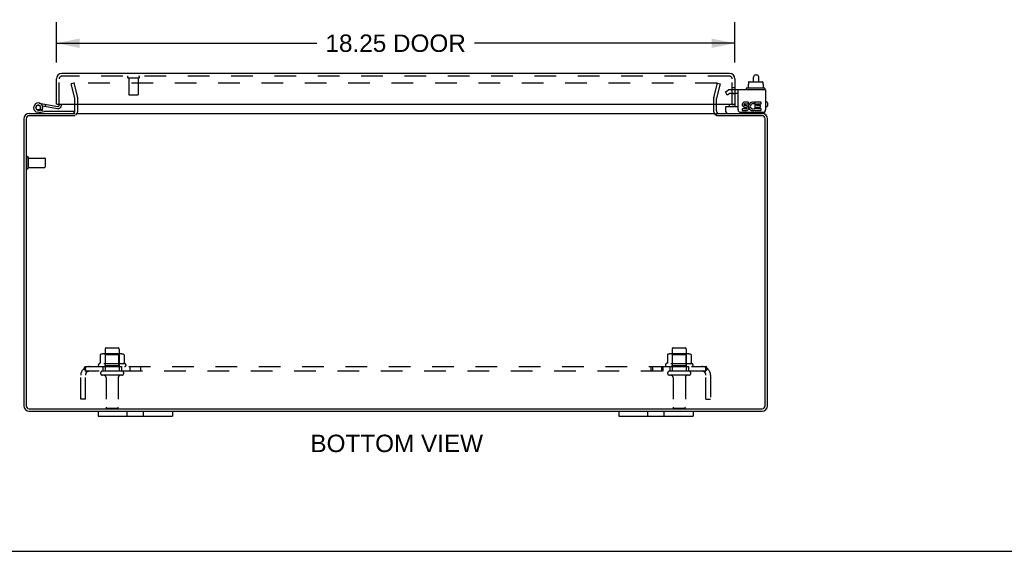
# Model space of a CAD drawing. Header units: inches. Extents: x 0 to 106, y 0 to 69.
# Tile 2 of 5: x 27 to 53, y 0 to 14. Entities that reach past the tile are written whole.
import ezdxf

# ---------------------------------------------------------------- set-up
doc = ezdxf.new("R2010")
doc.units = ezdxf.units.IN
doc.header["$LTSCALE"] = 5.827913
doc.header["$MEASUREMENT"] = 0
doc.linetypes.add('HIDDEN', pattern=[0.2, 0.1, -0.1])
doc.layers.get('0').update_dxf_attribs({"linetype": 'CONTINUOUS'})
for name, color, linetype in [('DEFAULT_2', 8, 'HIDDEN'), ('DIMENSIONS', 7, 'CONTINUOUS'), ('DOOR_ASSEMBLY', 7, 'CONTINUOUS'), ('SUBPANEL', 7, 'CONTINUOUS')]:
    doc.layers.add(name, color=color, linetype=linetype)
doc.styles.get("Standard").update_dxf_attribs({"font": 'arial.ttf'})
doc.dimstyles.new('DIMSTYLE_1', dxfattribs={"dimtxt": 0.46748, "dimasz": 0.623306, "dimexe": 0.09, "dimexo": 0.07, "dimgap": 0.0375, "dimtad": 0, "dimtih": 1, "dimtoh": 1, "dimzin": 4, "dimdsep": 46, "dimtxsty": 'Standard', "dimblk": '_FILLED', "dimblk1": '_FILLED', "dimblk2": '_FILLED', "dimcen": 0.09, "dimadec": 3, "dimazin": 1, "dimtfac": 1, "dimtdec": 3, "dimtofl": 0, "dimtmove": 0, "dimatfit": 3, "dimldrblk": '_FILLED', "dimfxl": 0, "dimtolj": 1, "dimtzin": 4, "dimarcsym": 0})

# ---------------------------------------------------------------- blocks, each defined once
blk = doc.blocks.new('_FILLED')
at = {"color": 0, "linetype": 'ByBlock'}
blk.add_solid([(0, 0), (-1, 0.2), (-1, -0.2)], dxfattribs=at)
blk = doc.blocks.new('*D4')
at = {"layer": 'DIMENSIONS', "color": 2, "linetype": 'Continuous'}
for p, q in [((27.488, 13.129), (27.488, 14.212)), ((45.738, 13.129), (45.738, 14.212)), ((27.488, 13.651), (34.494, 13.651)), ((45.738, 13.651), (38.733, 13.651))]:
    blk.add_line(p, q, dxfattribs=at)
at = {"layer": 'DIMENSIONS', "color": 2, "linetype": 'Continuous', "xscale": 0.6233062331, "yscale": 0.6233062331, "zscale": 0.6233062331, "rotation": 180}
blk.add_blockref('_FILLED', (27.488, 13.651), dxfattribs=at)
at = {"layer": 'DIMENSIONS', "color": 2, "linetype": 'Continuous', "xscale": 0.6233062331, "yscale": 0.6233062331, "zscale": 0.6233062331}
blk.add_blockref('_FILLED', (45.738, 13.651), dxfattribs=at)
at = {"layer": 'DIMENSIONS', "color": 2, "linetype": 'Continuous', "insert": (36.613, 13.885), "char_height": 0.4675, "width": 3.77112, "attachment_point": 2, "line_spacing_factor": 0.9}
blk.add_mtext('18.25 DOOR', dxfattribs=at)

msp = doc.modelspace()

# ---------------------------------------------------------------- linework, layer by layer
at = {"color": 7, "linetype": 'Continuous'}
for p, q in [((46.236, 12.617), (46.236, 12.741)), ((46.296, 12.801), (46.316, 12.801)), ((46.376, 12.617), (46.376, 12.741)), ((46.09, 12.549), (46.105, 12.549)), ((46.09, 12.549), (46.09, 12.442)), ((46.105, 12.607), (46.105, 12.549)), ((46.116, 12.617), (46.472, 12.617)), ((46.483, 12.607), (46.483, 12.549)), ((46.483, 12.549), (46.499, 12.549)), ((46.499, 12.549), (46.499, 12.442)), ((46.038, 12.432), (46.038, 12.412)), ((46.535, 12.442), (46.048, 12.442)), ((46.545, 12.432), (46.545, 12.412)), ((45.495, 11.805), (45.495, 11.942)), ((45.505, 11.952), (45.82, 11.952)), ((45.238, 11.704), (45.238, 11.765)), ((46.557, 11.845), (46.557, 11.858)), ((28.613, 3.765), (28.613, 3.63)), ((29.395, 3.63), (29.395, 3.765)), ((29.832, 3.63), (29.832, 3.765)), ((30.613, 3.765), (30.613, 3.63)), ((42.613, 3.765), (42.613, 3.63)), ((43.395, 3.63), (43.395, 3.765)), ((43.832, 3.63), (43.832, 3.765)), ((44.613, 3.765), (44.613, 3.63)), ((28.613, 3.63), (30.613, 3.63)), ((42.613, 3.63), (44.613, 3.63)), ((0, 0), (105.962, 0))]:
    msp.add_line(p, q, dxfattribs=at)
at = {"color": 3, "linetype": 'Continuous'}
for p, q in [((46.557, 12.402), (45.82, 12.402)), ((45.82, 11.858), (45.82, 12.402)), ((46.557, 12.402), (46.557, 11.858)), ((27.988, 11.835), (27.988, 12.013)), ((45.238, 11.835), (45.238, 12.013)), ((45.988, 11.933), (46.039, 11.933)), ((46.104, 12.071), (46.003, 12.071)), ((46.003, 12.024), (46.104, 12.024)), ((46.034, 11.978), (46.003, 11.978)), ((46.104, 12.024), (46.104, 12.071)), ((46.247, 12.018), (46.266, 12.061)), ((46.444, 12.071), (46.274, 12.071)), ((46.274, 12.071), (46.274, 11.877)), ((46.32, 12.024), (46.444, 12.024)), ((46.32, 11.978), (46.32, 12.024)), ((46.421, 11.978), (46.32, 11.978)), ((46.32, 11.933), (46.421, 11.933)), ((46.32, 11.885), (46.32, 11.933)), ((46.421, 11.933), (46.421, 11.978)), ((46.444, 12.024), (46.444, 12.071)), ((27.985, 11.702), (26.756, 11.702)), ((26.758, 11.765), (27.988, 11.765)), ((28.015, 11.765), (45.211, 11.765)), ((45.238, 11.765), (46.468, 11.765)), ((46.47, 11.702), (45.242, 11.702)), ((45.88, 11.798), (46.497, 11.798)), ((46.034, 11.885), (45.933, 11.885)), ((45.933, 11.885), (45.933, 11.839)), ((45.933, 11.839), (46.034, 11.839)), ((46.274, 11.877), (46.26, 11.898)), ((46.274, 11.852), (46.274, 11.839)), ((46.274, 11.839), (46.444, 11.839)), ((46.444, 11.885), (46.32, 11.885)), ((46.444, 11.839), (46.444, 11.885)), ((26.613, 11.62), (26.613, 3.91)), ((26.676, 11.622), (26.676, 3.908)), ((46.55, 3.908), (46.55, 11.622)), ((46.613, 3.91), (46.613, 11.62)), ((26.756, 3.828), (46.47, 3.828)), ((26.758, 3.765), (46.468, 3.765))]:
    msp.add_line(p, q, dxfattribs=at)
at = {"color": 7, "linetype": 'Continuous'}
for centre, radius, start, end in [((46.296, 12.741), 0.06, 90, 180), ((46.316, 12.741), 0.06, 0, 90), ((46.048, 12.432), 0.01, 90, 180), ((46.048, 12.412), 0.01, 180, 270), ((46.535, 12.432), 0.01, 0, 90), ((46.535, 12.412), 0.01, 270, 360), ((45.505, 11.942), 0.01, 90, 180), ((45.535, 11.805), 0.04, 180, 270), ((46.477, 11.845), 0.08, 270, 360)]:
    msp.add_arc(centre, radius, start, end, dxfattribs=at)
at = {"color": 3, "linetype": 'Continuous'}
for centre, radius, start, end in [((46.003, 12.001), 0.0696, 90, 257.4177), ((46.003, 12.001), 0.0232, 90, 270.0485), ((46.034, 11.908), 0.0696, 270, 90), ((46.03, 11.908), 0.0267, 353.4285, 71.7628), ((46.22, 11.955), 0.116, 66.5966, 251.8791), ((46.22, 11.955), 0.0696, 66.5966, 305.1122), ((26.758, 11.62), 0.145, 90, 180), ((26.756, 11.622), 0.08, 90, 180), ((27.918, 11.835), 0.07, 273.2318, 360), ((45.308, 11.835), 0.07, 180, 266.7683), ((45.88, 11.858), 0.06, 180, 270), ((46.034, 11.908), 0.0232, 270, 351.2295), ((46.22, 11.952), 0.114, 251.4199, 296.1963), ((46.22, 11.955), 0.116, 295.737, 297.8532), ((46.468, 11.62), 0.145, 0, 90), ((46.47, 11.622), 0.08, 0, 90), ((46.497, 11.858), 0.06, 270, 360), ((26.758, 3.91), 0.145, 180, 270), ((26.756, 3.908), 0.08, 180, 270), ((46.468, 3.91), 0.145, 270, 360), ((46.47, 3.908), 0.08, 270, 360)]:
    msp.add_arc(centre, radius, start, end, dxfattribs=at)
at = {"color": 7, "linetype": 'Continuous'}
for centre, major_axis, ratio, start_param, end_param in [((46.116, 12.607), (0.0111, 0), 0.898834, 1.570796, 3.141593), ((46.472, 12.607), (0.0113, 0), 0.88616, 0, 1.570796)]:
    msp.add_ellipse(centre, major_axis=major_axis, ratio=ratio, start_param=start_param, end_param=end_param, dxfattribs=at)
at = {"layer": 'DEFAULT_2', "color": 8, "linetype": 'HIDDEN'}
for p, q in [((27.957, 12.577), (27.884, 12.558)), ((27.987, 12.174), (27.884, 12.558)), ((27.957, 12.577), (28.06, 12.193)), ((45.247, 12.577), (27.98, 12.577)), ((45.167, 12.193), (45.27, 12.577)), ((45.343, 12.558), (45.24, 12.174)), ((45.27, 12.577), (45.343, 12.558)), ((45.479, 12.347), (45.551, 12.388)), ((45.531, 12.257), (45.479, 12.347)), ((45.603, 12.298), (45.531, 12.257)), ((45.82, 12.402), (45.603, 12.402)), ((45.82, 12.298), (45.603, 12.298)), ((27.988, 12.013), (27.988, 12.163)), ((28.063, 11.835), (28.063, 12.163)), ((45.163, 12.163), (45.163, 11.835)), ((45.238, 12.013), (45.238, 12.163)), ((26.688, 10.582), (26.688, 10.298)), ((26.731, 10.582), (26.731, 10.298)), ((26.731, 10.564), (27.178, 10.564)), ((27.188, 10.554), (27.188, 10.326)), ((26.731, 10.316), (27.178, 10.316)), ((29.244, 5.301), (28.733, 5.301)), ((28.805, 5.281), (28.785, 5.301)), ((28.801, 5.435), (28.801, 4.84)), ((28.831, 5.465), (29.146, 5.465)), ((29.172, 5.281), (29.192, 5.301)), ((29.176, 5.435), (29.176, 4.84)), ((44.494, 5.301), (43.983, 5.301)), ((44.055, 5.281), (44.035, 5.301)), ((44.051, 5.435), (44.051, 4.84)), ((44.081, 5.465), (44.396, 5.465)), ((44.422, 5.281), (44.442, 5.301)), ((44.426, 5.435), (44.426, 4.84)), ((29.344, 5.035), (28.633, 5.035)), ((28.67, 5.279), (28.67, 5.061)), ((28.805, 4.985), (28.805, 5.281)), ((29.172, 5.281), (28.805, 5.281)), ((29.172, 4.985), (29.172, 5.281)), ((29.307, 5.279), (29.307, 5.061)), ((44.594, 5.035), (43.883, 5.035)), ((43.92, 5.279), (43.92, 5.061)), ((44.422, 5.281), (44.055, 5.281)), ((44.055, 4.985), (44.055, 5.281)), ((44.422, 4.985), (44.422, 5.281)), ((44.557, 5.279), (44.557, 5.061)), ((28.654, 4.965), (29.323, 4.965)), ((29.246, 4.84), (28.731, 4.84)), ((28.805, 4.985), (28.785, 4.965)), ((29.172, 4.985), (28.805, 4.985)), ((29.172, 4.985), (29.192, 4.965)), ((43.904, 4.965), (44.573, 4.965)), ((44.496, 4.84), (43.981, 4.84)), ((44.055, 4.985), (44.035, 4.965)), ((44.422, 4.985), (44.055, 4.985)), ((44.422, 4.985), (44.442, 4.965)), ((29.246, 4.73), (28.731, 4.73)), ((28.823, 4.667), (28.823, 3.87)), ((29.153, 4.667), (29.153, 3.87)), ((44.496, 4.73), (43.981, 4.73)), ((44.073, 4.667), (44.073, 3.87)), ((44.403, 4.667), (44.403, 3.87)), ((29.123, 3.84), (28.853, 3.84)), ((44.373, 3.84), (44.103, 3.84))]:
    msp.add_line(p, q, dxfattribs=at)
for points in [[(27.98, 12.577), (27.978, 12.577), (27.977, 12.577), (27.976, 12.577), (27.974, 12.576), (27.973, 12.576), (27.972, 12.575), (27.971, 12.574), (27.97, 12.574), (27.969, 12.573), (27.968, 12.572), (27.967, 12.571), (27.966, 12.569), (27.966, 12.568), (27.965, 12.567), (27.965, 12.566), (27.965, 12.564), (27.965, 12.563), (27.965, 12.563)], [(27.965, 12.563), (27.965, 12.562), (27.965, 12.56), (27.965, 12.559)], [(45.261, 12.569), (45.26, 12.571), (45.259, 12.572), (45.258, 12.573), (45.257, 12.574), (45.256, 12.574), (45.255, 12.575), (45.254, 12.576), (45.253, 12.576), (45.251, 12.577), (45.25, 12.577), (45.249, 12.577), (45.247, 12.577)], [(45.261, 12.569), (45.261, 12.568), (45.262, 12.567), (45.262, 12.566), (45.262, 12.564), (45.262, 12.563), (45.262, 12.563)], [(45.262, 12.563), (45.262, 12.562), (45.262, 12.56), (45.262, 12.559)], [(28.67, 5.061), (28.67, 5.06), (28.669, 5.059), (28.669, 5.058), (28.669, 5.057), (28.668, 5.056), (28.668, 5.056), (28.668, 5.055), (28.667, 5.055), (28.667, 5.054), (28.667, 5.054), (28.666, 5.054), (28.666, 5.053), (28.666, 5.053), (28.665, 5.053), (28.665, 5.053), (28.665, 5.053), (28.665, 5.053), (28.664, 5.052)], [(28.676, 5.289), (28.674, 5.288), (28.673, 5.287), (28.672, 5.285), (28.671, 5.284), (28.67, 5.282), (28.67, 5.281), (28.67, 5.279)], [(29.301, 5.289), (29.303, 5.288), (29.304, 5.287), (29.305, 5.285), (29.306, 5.284), (29.307, 5.282), (29.307, 5.281), (29.307, 5.279)], [(29.313, 5.052), (29.312, 5.053), (29.312, 5.053), (29.312, 5.053), (29.312, 5.053), (29.311, 5.053), (29.311, 5.053), (29.311, 5.054), (29.31, 5.054), (29.31, 5.054), (29.31, 5.055), (29.309, 5.055), (29.309, 5.056), (29.309, 5.056), (29.308, 5.057), (29.308, 5.058), (29.308, 5.059), (29.307, 5.06), (29.307, 5.061)], [(43.92, 5.061), (43.92, 5.06), (43.919, 5.059), (43.919, 5.058), (43.919, 5.057), (43.918, 5.056), (43.918, 5.056), (43.918, 5.055), (43.917, 5.055), (43.917, 5.054), (43.917, 5.054), (43.916, 5.054), (43.916, 5.053), (43.916, 5.053), (43.915, 5.053), (43.915, 5.053), (43.915, 5.053), (43.915, 5.053), (43.914, 5.052)], [(43.926, 5.289), (43.924, 5.288), (43.923, 5.287), (43.922, 5.285), (43.921, 5.284), (43.92, 5.282), (43.92, 5.281), (43.92, 5.279)], [(44.551, 5.289), (44.553, 5.288), (44.554, 5.287), (44.555, 5.285), (44.556, 5.284), (44.557, 5.282), (44.557, 5.281), (44.557, 5.279)], [(44.563, 5.052), (44.562, 5.053), (44.562, 5.053), (44.562, 5.053), (44.562, 5.053), (44.561, 5.053), (44.561, 5.053), (44.561, 5.054), (44.56, 5.054), (44.56, 5.054), (44.56, 5.055), (44.559, 5.055), (44.559, 5.056), (44.559, 5.056), (44.558, 5.057), (44.558, 5.058), (44.558, 5.059), (44.557, 5.06), (44.557, 5.061)]]:
    msp.add_lwpolyline(points, dxfattribs=at)
for centre, radius, start, end in [((27.948, 12.163), 0.115, 0, 15), ((45.278, 12.163), 0.115, 165, 180), ((45.603, 12.298), 0.104, 90, 120), ((27.948, 12.163), 0.04, 0, 15), ((45.278, 12.163), 0.04, 165, 180), ((27.918, 11.835), 0.145, 308.7549, 360), ((45.308, 11.835), 0.145, 180, 231.2451), ((26.71, 10.582), 0.0215, 0, 180), ((27.178, 10.554), 0.01, 0, 90), ((26.71, 10.298), 0.0215, 180, 360), ((27.178, 10.326), 0.01, 270, 360), ((28.733, 5.16), 0.141, 90, 113.95), ((28.831, 5.435), 0.03, 90, 180), ((29.146, 5.435), 0.03, 0, 90), ((29.244, 5.16), 0.141, 66.05, 90), ((43.983, 5.16), 0.141, 90, 113.95), ((44.081, 5.435), 0.03, 90, 180), ((44.396, 5.435), 0.03, 0, 90), ((44.494, 5.16), 0.141, 66.05, 90), ((28.654, 5.003), 0.0384, 124.4497, 270), ((28.988, 4.435), 0.698, 117.6814, 120.6631), ((28.988, 4.435), 0.698, 59.3369, 62.3186), ((29.323, 5.003), 0.0384, 270, 55.5503), ((43.904, 5.003), 0.0384, 124.4497, 270), ((44.238, 4.435), 0.698, 117.6814, 120.6631), ((44.238, 4.435), 0.698, 59.3369, 62.3186), ((44.573, 5.003), 0.0384, 270, 55.5503), ((28.731, 4.785), 0.055, 90, 270), ((29.246, 4.785), 0.055, 270, 90), ((43.981, 4.785), 0.055, 90, 270), ((44.496, 4.785), 0.055, 270, 90), ((28.761, 4.667), 0.0625, 0, 90), ((29.216, 4.667), 0.0625, 90, 180), ((44.011, 4.667), 0.0625, 0, 90), ((44.466, 4.667), 0.0625, 90, 180), ((28.853, 3.87), 0.03, 180, 270), ((29.123, 3.87), 0.03, 270, 360), ((44.103, 3.87), 0.03, 180, 270), ((44.373, 3.87), 0.03, 270, 360)]:
    msp.add_arc(centre, radius, start, end, dxfattribs=at)
at = {"layer": 'DOOR_ASSEMBLY', "color": 3, "linetype": 'Continuous'}
for p, q in [((45.593, 12.838), (27.633, 12.838)), ((27.488, 12.013), (27.488, 12.693)), ((45.738, 12.693), (45.738, 12.013)), ((27.504, 12.013), (45.723, 12.013))]:
    msp.add_line(p, q, dxfattribs=at)
at = {"layer": 'DOOR_ASSEMBLY', "color": 8, "linetype": 'HIDDEN'}
for p, q in [((45.593, 12.763), (27.633, 12.763)), ((29.421, 12.72), (29.705, 12.72)), ((29.439, 12.72), (29.439, 12.273)), ((29.687, 12.72), (29.687, 12.273)), ((27.563, 12.013), (27.563, 12.693)), ((45.663, 12.013), (45.663, 12.693)), ((45.738, 12.454), (45.663, 12.454)), ((29.449, 12.263), (29.677, 12.263)), ((45.663, 12.299), (45.738, 12.299)), ((45.738, 12.298), (45.663, 12.298))]:
    msp.add_line(p, q, dxfattribs=at)
at = {"layer": 'DOOR_ASSEMBLY', "color": 7, "linetype": 'Continuous'}
for p, q in [((27.013, 11.984), (27.023, 11.982)), ((27.026, 12.042), (27.528, 11.954)), ((27.061, 11.948), (27.06, 11.948)), ((27.118, 11.965), (27.518, 11.895)), ((27.195, 11.952), (27.205, 12.011)), ((27.504, 12.013), (27.488, 12.013)), ((27.563, 12.013), (27.563, 11.983)), ((27.623, 11.983), (27.623, 12.013)), ((45.582, 12.013), (45.582, 11.97)), ((45.657, 12.003), (45.657, 12.013)), ((45.657, 12.003), (45.738, 12.003)), ((45.723, 12.013), (45.738, 12.013)), ((45.738, 12.013), (45.738, 11.952)), ((46.583, 12.08), (46.557, 12.08)), ((46.583, 11.94), (46.557, 11.94)), ((46.613, 12.05), (46.613, 11.97)), ((27.161, 11.765), (26.98, 11.797)), ((26.99, 11.855), (27.161, 11.825)), ((27.103, 11.847), (27.055, 11.882)), ((27.161, 11.825), (27.961, 11.825)), ((27.427, 11.829), (27.427, 11.825)), ((27.427, 11.829), (27.683, 11.829)), ((27.683, 11.829), (27.683, 11.825)), ((27.961, 11.825), (27.961, 11.78))]:
    msp.add_line(p, q, dxfattribs=at)
msp.add_circle((27.001, 11.92), 0.0625, dxfattribs=at)
at = {"layer": 'DOOR_ASSEMBLY', "color": 3, "linetype": 'Continuous'}
for centre, start, end in [((27.633, 12.693), 90, 180), ((45.593, 12.693), 0, 90)]:
    msp.add_arc(centre, 0.145, start, end, dxfattribs=at)
at = {"layer": 'DOOR_ASSEMBLY', "color": 8, "linetype": 'HIDDEN'}
for centre, radius, start, end in [((27.633, 12.693), 0.07, 90, 180), ((29.421, 12.741), 0.0215, 90, 270), ((29.705, 12.741), 0.0215, 270, 90), ((45.593, 12.693), 0.07, 0, 90), ((29.449, 12.273), 0.01, 180, 270), ((29.677, 12.273), 0.01, 270, 360)]:
    msp.add_arc(centre, radius, start, end, dxfattribs=at)
at = {"layer": 'DOOR_ASSEMBLY', "color": 7, "linetype": 'Continuous'}
for centre, radius, start, end in [((27.001, 11.92), 0.125, 318.1666, 260), ((27.001, 11.92), 0.0659, 324.5216, 259.9962), ((27.001, 11.92), 0.065, 80, 25.8116), ((27.533, 11.983), 0.09, 260, 360), ((27.533, 11.983), 0.03, 260, 360), ((45.612, 11.97), 0.03, 180, 216.9339), ((46.583, 12.05), 0.03, 0, 90), ((46.583, 11.97), 0.03, 270, 360)]:
    msp.add_arc(centre, radius, start, end, dxfattribs=at)
at = {"layer": 'SUBPANEL', "color": 8, "linetype": 'HIDDEN'}
for p, q in [((28.231, 4.911), (28.311, 4.814)), ((28.27, 4.84), (28.27, 4.965)), ((28.27, 4.965), (44.957, 4.965)), ((28.27, 4.899), (28.27, 4.899)), ((44.957, 4.84), (28.27, 4.84)), ((28.28, 4.863), (28.279, 4.864)), ((28.28, 4.861), (28.28, 4.863)), ((28.281, 4.86), (28.28, 4.861)), ((28.281, 4.858), (28.281, 4.86)), ((28.282, 4.857), (28.281, 4.858)), ((28.283, 4.855), (28.282, 4.857)), ((28.283, 4.854), (28.283, 4.855)), ((28.284, 4.853), (28.283, 4.854)), ((28.284, 4.851), (28.284, 4.853)), ((28.285, 4.85), (28.284, 4.851)), ((28.286, 4.849), (28.285, 4.85)), ((28.286, 4.848), (28.286, 4.849)), ((28.287, 4.846), (28.286, 4.848)), ((28.287, 4.845), (28.287, 4.846)), ((28.288, 4.844), (28.287, 4.845)), ((28.288, 4.843), (28.288, 4.844)), ((28.289, 4.842), (28.288, 4.843)), ((28.297, 4.822), (28.292, 4.827)), ((28.738, 4.965), (28.738, 4.84)), ((29.238, 4.965), (29.238, 4.84)), ((29.467, 4.965), (29.467, 4.84)), ((29.748, 4.965), (29.748, 4.84)), ((43.479, 4.965), (43.479, 4.84)), ((43.518, 4.965), (43.518, 4.84)), ((43.76, 4.965), (43.76, 4.84)), ((43.799, 4.965), (43.799, 4.84)), ((43.988, 4.965), (43.988, 4.84)), ((44.488, 4.965), (44.488, 4.84)), ((44.996, 4.911), (44.916, 4.814)), ((44.951, 4.872), (44.95, 4.871)), ((44.952, 4.875), (44.951, 4.874)), ((44.951, 4.874), (44.951, 4.872)), ((44.953, 4.879), (44.952, 4.877)), ((44.952, 4.877), (44.952, 4.875)), ((44.954, 4.882), (44.953, 4.88)), ((44.953, 4.88), (44.953, 4.879)), ((44.954, 4.884), (44.954, 4.883)), ((44.954, 4.883), (44.954, 4.882)), ((44.957, 4.84), (44.957, 4.965)), ((28.145, 4.09), (28.145, 4.728)), ((28.27, 4.09), (28.27, 4.728)), ((44.957, 4.09), (44.957, 4.728)), ((45.082, 4.728), (45.082, 4.09)), ((28.27, 4.09), (28.145, 4.09)), ((44.957, 4.09), (45.082, 4.09))]:
    msp.add_line(p, q, dxfattribs=at)
for points in [[(28.231, 4.911), (28.233, 4.912), (28.235, 4.914), (28.236, 4.916), (28.238, 4.919), (28.24, 4.921), (28.241, 4.924), (28.243, 4.927), (28.244, 4.93), (28.246, 4.933), (28.247, 4.936)], [(28.247, 4.936), (28.25, 4.943), (28.251, 4.946), (28.252, 4.948), (28.254, 4.951), (28.255, 4.953), (28.257, 4.956), (28.258, 4.958), (28.26, 4.96), (28.261, 4.961), (28.263, 4.963), (28.265, 4.964), (28.266, 4.964), (28.267, 4.964), (28.269, 4.965), (28.27, 4.965)], [(28.279, 4.864), (28.278, 4.866), (28.278, 4.867), (28.278, 4.868), (28.277, 4.869), (28.277, 4.869), (28.277, 4.87), (28.276, 4.871), (28.276, 4.872), (28.276, 4.873), (28.276, 4.874), (28.275, 4.875), (28.275, 4.876), (28.275, 4.877), (28.274, 4.878), (28.274, 4.878), (28.274, 4.879), (28.274, 4.88), (28.273, 4.881), (28.273, 4.882), (28.273, 4.883), (28.273, 4.884), (28.273, 4.884), (28.272, 4.885), (28.272, 4.886), (28.272, 4.887), (28.272, 4.888), (28.272, 4.888), (28.271, 4.889), (28.271, 4.89), (28.271, 4.891), (28.271, 4.892), (28.271, 4.892), (28.271, 4.893), (28.27, 4.894), (28.27, 4.894), (28.27, 4.895), (28.27, 4.896), (28.27, 4.896), (28.27, 4.897), (28.27, 4.898), (28.27, 4.898), (28.27, 4.898), (28.27, 4.899), (28.27, 4.899), (28.27, 4.899), (28.27, 4.899)], [(28.27, 4.899), (28.27, 4.899), (28.27, 4.899), (28.27, 4.899), (28.27, 4.899), (28.27, 4.898), (28.27, 4.898), (28.27, 4.898), (28.27, 4.897), (28.27, 4.897), (28.27, 4.896)], [(28.292, 4.827), (28.29, 4.828), (28.288, 4.83), (28.286, 4.832), (28.284, 4.833), (28.282, 4.835), (28.28, 4.836), (28.278, 4.837), (28.276, 4.838), (28.274, 4.839), (28.273, 4.839), (28.271, 4.84), (28.27, 4.84)], [(28.293, 4.836), (28.293, 4.836), (28.293, 4.836), (28.293, 4.836), (28.292, 4.836), (28.292, 4.836), (28.292, 4.837), (28.292, 4.837), (28.292, 4.837), (28.291, 4.838), (28.291, 4.838), (28.291, 4.839), (28.291, 4.839), (28.29, 4.84), (28.29, 4.84), (28.29, 4.841), (28.29, 4.841), (28.289, 4.842), (28.289, 4.842)], [(28.29, 4.839), (28.29, 4.839), (28.291, 4.839), (28.291, 4.838), (28.291, 4.838), (28.291, 4.837), (28.292, 4.837), (28.292, 4.837), (28.292, 4.836), (28.292, 4.836), (28.293, 4.836), (28.293, 4.836), (28.293, 4.836), (28.293, 4.836)], [(28.311, 4.814), (28.31, 4.814), (28.309, 4.814), (28.309, 4.814), (28.308, 4.814), (28.307, 4.814), (28.306, 4.814), (28.305, 4.815), (28.304, 4.816), (28.303, 4.817), (28.302, 4.818), (28.3, 4.819), (28.299, 4.82), (28.297, 4.822)], [(44.916, 4.814), (44.917, 4.814), (44.918, 4.814), (44.918, 4.814), (44.919, 4.814), (44.92, 4.814), (44.921, 4.814), (44.922, 4.815), (44.923, 4.816), (44.924, 4.817), (44.925, 4.818), (44.927, 4.819), (44.928, 4.82), (44.93, 4.822)], [(44.93, 4.822), (44.935, 4.827), (44.937, 4.828), (44.939, 4.83), (44.941, 4.832), (44.943, 4.833), (44.945, 4.835), (44.947, 4.836), (44.949, 4.837), (44.951, 4.838), (44.953, 4.839), (44.954, 4.839), (44.956, 4.84), (44.957, 4.84)], [(44.95, 4.871), (44.95, 4.869), (44.949, 4.868), (44.949, 4.867), (44.949, 4.866), (44.948, 4.865), (44.948, 4.864), (44.948, 4.863), (44.947, 4.863), (44.947, 4.862), (44.947, 4.861), (44.946, 4.86), (44.946, 4.859), (44.945, 4.858), (44.945, 4.857), (44.945, 4.856), (44.944, 4.855), (44.944, 4.855), (44.944, 4.854), (44.943, 4.853), (44.943, 4.852), (44.943, 4.851), (44.942, 4.851), (44.942, 4.85), (44.942, 4.849), (44.941, 4.848), (44.941, 4.848), (44.941, 4.847), (44.94, 4.846), (44.94, 4.846), (44.939, 4.845), (44.939, 4.844), (44.939, 4.844), (44.938, 4.843), (44.938, 4.842), (44.938, 4.842), (44.938, 4.841), (44.937, 4.841), (44.937, 4.84), (44.937, 4.84), (44.936, 4.839), (44.936, 4.839), (44.936, 4.838), (44.936, 4.838), (44.935, 4.837), (44.935, 4.837), (44.935, 4.837), (44.935, 4.836), (44.934, 4.836), (44.934, 4.836), (44.934, 4.836)], [(44.934, 4.836), (44.934, 4.836), (44.934, 4.836), (44.934, 4.836), (44.934, 4.836), (44.935, 4.836), (44.935, 4.836), (44.935, 4.837), (44.935, 4.837), (44.935, 4.837), (44.936, 4.838), (44.936, 4.838), (44.936, 4.838), (44.936, 4.839), (44.937, 4.839), (44.937, 4.839)], [(44.957, 4.899), (44.957, 4.899), (44.957, 4.899), (44.957, 4.899), (44.957, 4.899), (44.957, 4.898), (44.957, 4.898), (44.957, 4.898), (44.957, 4.897), (44.957, 4.897), (44.957, 4.896), (44.957, 4.896), (44.957, 4.895), (44.957, 4.894), (44.956, 4.894), (44.956, 4.893), (44.956, 4.893), (44.956, 4.892), (44.956, 4.891), (44.956, 4.891), (44.956, 4.89), (44.956, 4.889), (44.955, 4.889), (44.955, 4.888), (44.955, 4.887), (44.955, 4.887), (44.955, 4.886), (44.955, 4.885), (44.954, 4.884)], [(44.977, 4.943), (44.976, 4.946), (44.975, 4.948), (44.973, 4.951), (44.972, 4.953), (44.97, 4.956), (44.969, 4.958), (44.967, 4.96), (44.966, 4.961), (44.964, 4.963), (44.962, 4.964), (44.961, 4.964), (44.96, 4.964), (44.958, 4.965), (44.957, 4.965)], [(44.957, 4.896), (44.957, 4.897), (44.957, 4.897), (44.957, 4.898), (44.957, 4.898), (44.957, 4.898), (44.957, 4.899), (44.957, 4.899), (44.957, 4.899), (44.957, 4.899), (44.957, 4.899), (44.957, 4.899)], [(44.996, 4.911), (44.994, 4.912), (44.992, 4.914), (44.991, 4.916), (44.989, 4.919), (44.987, 4.921), (44.986, 4.924), (44.984, 4.927), (44.983, 4.93), (44.981, 4.933), (44.98, 4.936), (44.977, 4.943)]]:
    msp.add_lwpolyline(points, dxfattribs=at)
for centre, radius, start, end in [((28.382, 4.728), 0.237, 90, 180), ((28.382, 4.728), 0.112, 90, 180), ((44.845, 4.728), 0.237, 0, 90), ((44.845, 4.728), 0.112, 0, 90)]:
    msp.add_arc(centre, radius, start, end, dxfattribs=at)

# ---------------------------------------------------------------- texts
at = {"layer": 'DIMENSIONS', "color": 2, "linetype": 'Continuous', "insert": (36.641, 3.133), "char_height": 0.46748, "width": 4.63309, "attachment_point": 2, "line_spacing_factor": 0.9}
msp.add_mtext('BOTTOM VIEW', dxfattribs=at)

# ---------------------------------------------------------------- dimensions: what is measured, and where the dimension line sits
at = {"layer": 'DIMENSIONS', "color": 2, "linetype": 'Continuous'}
dim = msp.add_linear_dim(base=(45.738, 13.651), p1=(27.488, 14.282), p2=(45.738, 14.282), text='<> DOOR', dimstyle='DIMSTYLE_1', dxfattribs=at)
dim.commit()
dim.dimension.update_dxf_attribs({"geometry": '*D4', "text_midpoint": (36.613, 13.651), "dimtype": 160})

doc.saveas('drawing.dxf')
